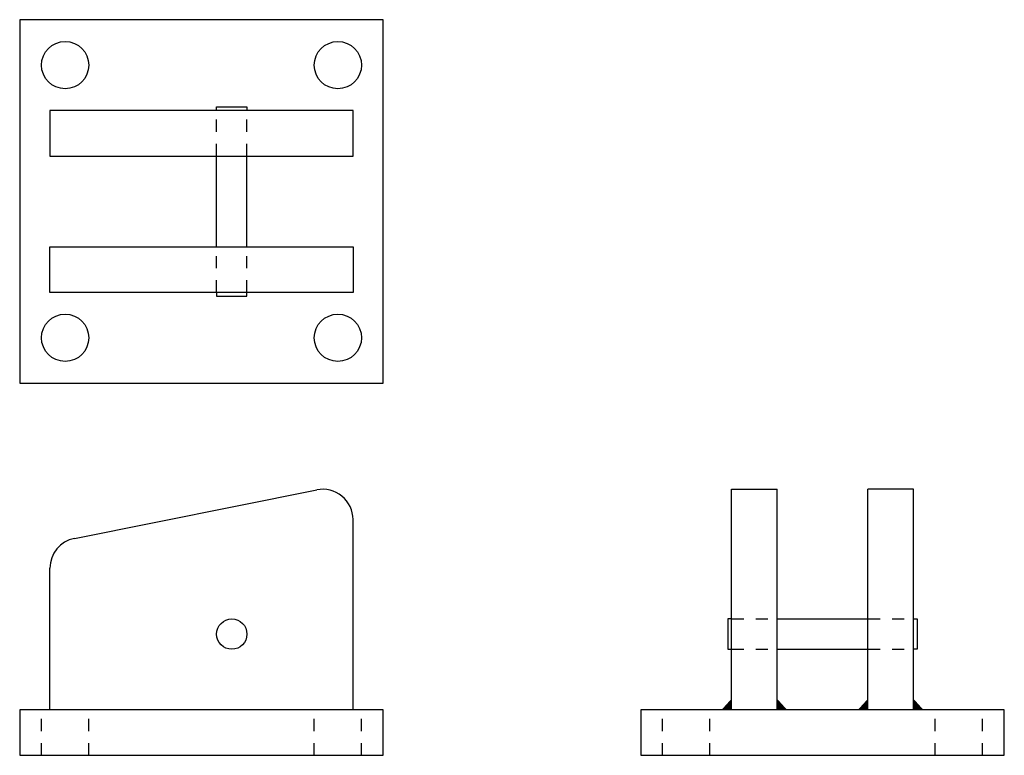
# Model space of a CAD drawing. Extents: x 0 to 8.12, y 0 to 6.07.
import ezdxf

# ---------------------------------------------------------------- set-up
doc = ezdxf.new("R2010")
doc.units = 0
doc.header["$LTSCALE"] = 0.25
doc.header["$MEASUREMENT"] = 0
doc.linetypes.add('HIDDEN', pattern=[0.375, 0.25, -0.125])
doc.layers.get('0').update_dxf_attribs({"linetype": 'CONTINUOUS'})

msp = doc.modelspace()

# ---------------------------------------------------------------- linework, layer by layer
for p, q in [((0, 6.0702), (0, 3.0702)), ((3, 6.0702), (0, 6.0702)), ((3, 3.0702), (3, 6.0702)), ((0.25, 5.3202), (0.25, 4.9452)), ((2.75, 5.3202), (0.25, 5.3202)), ((1.625, 5.3514), (1.875, 5.3514)), ((1.625, 5.3202), (1.625, 5.3514)), ((1.875, 5.3514), (1.875, 5.3202)), ((2.75, 4.9452), (2.75, 5.3202)), ((0.25, 4.9452), (2.75, 4.9452)), ((1.625, 4.1952), (1.625, 4.9452)), ((1.875, 4.1952), (1.875, 4.9452)), ((0.25, 4.1952), (2.75, 4.1952)), ((0.25, 3.8202), (0.25, 4.1952)), ((2.75, 4.1952), (2.75, 3.8202)), ((2.75, 3.8202), (0.25, 3.8202)), ((1.625, 3.8202), (1.625, 3.7889)), ((1.875, 3.7889), (1.875, 3.8202)), ((1.625, 3.7889), (1.875, 3.7889)), ((0, 3.0702), (3, 3.0702)), ((5.873, 0.375), (5.873, 2.195)), ((5.873, 2.195), (6.248, 2.195)), ((6.248, 0.375), (6.248, 2.195)), ((7.373, 2.195), (6.998, 2.195)), ((6.998, 0.375), (6.998, 2.195)), ((7.373, 0.375), (7.373, 2.195)), ((0.451, 1.7902), (2.451, 2.1902)), ((2.75, 0.375), (2.75, 1.945)), ((0.25, 0.375), (0.25, 1.545)), ((5.8417, 1.125), (5.8417, 0.875)), ((5.873, 1.125), (5.8417, 1.125)), ((6.248, 1.125), (6.998, 1.125)), ((7.373, 1.125), (7.4042, 1.125)), ((7.4042, 1.125), (7.4042, 0.875)), ((5.8417, 0.875), (5.873, 0.875)), ((6.248, 0.875), (6.998, 0.875)), ((7.4042, 0.875), (7.373, 0.875)), ((0, 0.375), (0, 0)), ((3, 0.375), (0, 0.375)), ((3, 0), (3, 0.375)), ((8.123, 0.375), (5.123, 0.375)), ((5.123, 0.375), (5.123, 0)), ((8.123, 0), (8.123, 0.375)), ((0, 0), (3, 0)), ((5.123, 0), (8.123, 0))]:
    msp.add_line(p, q)
at = {"linetype": 'HIDDEN'}
for p, q in [((1.625, 4.9452), (1.625, 5.3202)), ((1.875, 4.9452), (1.875, 5.3202)), ((1.625, 3.8202), (1.625, 4.1952)), ((1.875, 3.8202), (1.875, 4.1952)), ((5.873, 1.125), (6.248, 1.125)), ((6.998, 1.125), (7.373, 1.125)), ((5.873, 0.875), (6.248, 0.875)), ((6.998, 0.875), (7.373, 0.875)), ((0.18, 0), (0.18, 0.375)), ((0.57, 0), (0.57, 0.375)), ((2.43, 0), (2.43, 0.375)), ((2.82, 0), (2.82, 0.375)), ((5.303, 0), (5.303, 0.375)), ((5.693, 0), (5.693, 0.375)), ((7.553, 0), (7.553, 0.375)), ((7.943, 0), (7.943, 0.375))]:
    msp.add_line(p, q, dxfattribs=at)
for centre, radius in [((0.375, 5.6952), 0.195), ((2.625, 5.6952), 0.195), ((0.375, 3.4452), 0.195), ((2.625, 3.4452), 0.195), ((1.75, 1), 0.125)]:
    msp.add_circle(centre, radius)
for centre, start, end in [((2.5, 1.945), 0, 101.30993), ((0.5, 1.545), 101.30993, 180)]:
    msp.add_arc(centre, 0.25, start, end)
for points in [[(5.873, 0.4672), (5.7896, 0.375), (5.873, 0.375)], [(6.248, 0.4672), (6.3313, 0.375), (6.248, 0.375)], [(6.998, 0.4672), (6.9146, 0.375), (6.998, 0.375)], [(7.373, 0.4672), (7.4563, 0.375), (7.373, 0.375)]]:
    msp.add_solid(points)

doc.saveas('drawing.dxf')
